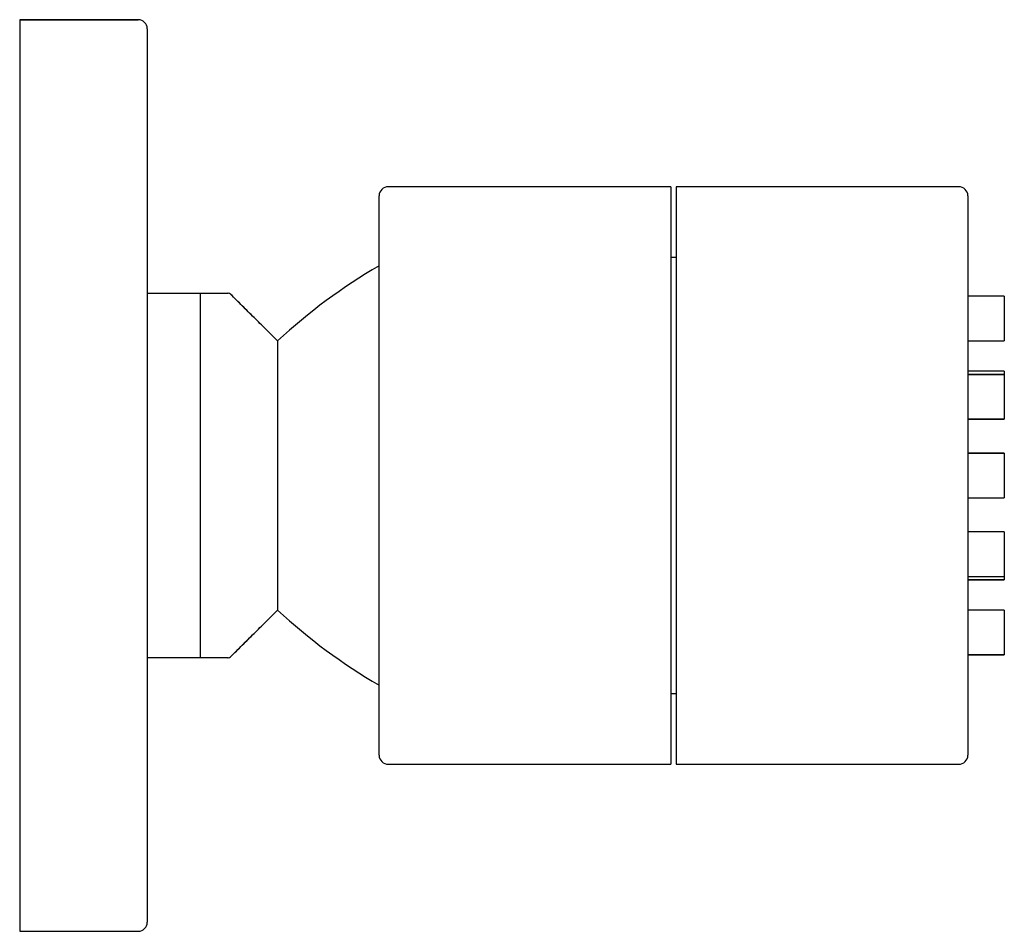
# Model space of a CAD drawing. Header units: millimetres. Extents: x 3940.9487 to 3941.0027, y 1757.6423 to 1757.6923.
import ezdxf

# ---------------------------------------------------------------- set-up
doc = ezdxf.new("R2010")
doc.units = ezdxf.units.MM
doc.layers.add('SANINDUSA', color=3, linetype='Continuous')

msp = doc.modelspace()

# ---------------------------------------------------------------- linework, layer by layer
at = {"layer": 'SANINDUSA'}
for p, q in [((3940.948663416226, 1757.69227416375), (3940.948663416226, 1757.64227416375)), ((3940.948663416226, 1757.69227416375), (3940.955163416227, 1757.69227416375)), ((3940.955663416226, 1757.69177416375), (3940.955663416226, 1757.64277416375)), ((3940.984383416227, 1757.68311416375), (3940.968883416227, 1757.68311416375)), ((3940.984383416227, 1757.68311416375), (3940.984383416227, 1757.65143416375)), ((3940.984683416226, 1757.68311416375), (3940.984683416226, 1757.65143416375)), ((3941.000183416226, 1757.68311416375), (3940.984683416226, 1757.68311416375)), ((3940.968383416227, 1757.66727416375), (3940.968383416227, 1757.68261416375)), ((3941.000683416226, 1757.68261416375), (3941.000683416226, 1757.65193416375)), ((3940.955663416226, 1757.67727416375), (3940.958581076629, 1757.67727416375)), ((3940.958581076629, 1757.677247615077), (3940.958581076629, 1757.67727416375)), ((3940.958581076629, 1757.657300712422), (3940.958581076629, 1757.677247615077)), ((3940.962813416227, 1757.674659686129), (3940.960228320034, 1757.677221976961)), ((3941.002683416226, 1757.677112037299), (3941.000683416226, 1757.677112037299)), ((3941.002683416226, 1757.677112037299), (3941.002683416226, 1757.674662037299)), ((3940.962813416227, 1757.674659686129), (3940.962813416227, 1757.65988864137)), ((3941.000683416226, 1757.674662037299), (3941.002683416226, 1757.674662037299)), ((3941.002683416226, 1757.67299916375), (3941.000683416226, 1757.67299916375)), ((3941.000683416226, 1757.672805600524), (3941.002683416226, 1757.672805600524)), ((3941.002683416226, 1757.67299916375), (3941.002683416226, 1757.672805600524)), ((3941.002683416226, 1757.672805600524), (3941.002683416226, 1757.670355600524)), ((3941.002683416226, 1757.670355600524), (3941.000683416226, 1757.670355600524)), ((3941.000683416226, 1757.66849916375), (3941.002683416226, 1757.66849916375)), ((3941.002683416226, 1757.66849916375), (3941.002683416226, 1757.66604916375)), ((3940.968383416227, 1757.65193416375), (3940.968383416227, 1757.66727416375)), ((3941.000683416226, 1757.66604916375), (3941.002683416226, 1757.66604916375)), ((3941.002683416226, 1757.664192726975), (3941.000683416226, 1757.664192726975)), ((3941.002683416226, 1757.664192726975), (3941.002683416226, 1757.661742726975)), ((3941.000683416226, 1757.661742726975), (3941.002683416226, 1757.661742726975)), ((3941.002683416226, 1757.661742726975), (3941.002683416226, 1757.66154916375)), ((3941.002683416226, 1757.66154916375), (3941.000683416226, 1757.66154916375)), ((3940.962813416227, 1757.65988864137), (3940.960234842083, 1757.657332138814)), ((3941.002683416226, 1757.659886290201), (3941.000683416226, 1757.659886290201)), ((3941.002683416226, 1757.659886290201), (3941.002683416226, 1757.657436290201)), ((3941.002683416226, 1757.657436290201), (3941.000683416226, 1757.657436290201)), ((3940.958581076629, 1757.65727416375), (3940.955663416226, 1757.65727416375)), ((3940.958581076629, 1757.657300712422), (3940.958581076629, 1757.65727416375)), ((3940.968883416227, 1757.65143416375), (3940.984383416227, 1757.65143416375)), ((3940.984683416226, 1757.65143416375), (3941.000183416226, 1757.65143416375)), ((3940.948663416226, 1757.64227416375), (3940.955163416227, 1757.64227416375))]:
    msp.add_line(p, q, dxfattribs=at)
for centre, radius, start, end in [((3940.955163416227, 1757.69177416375), 0.0005, 0, 90), ((3940.968883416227, 1757.68261416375), 0.0005, 90, 180), ((3941.000183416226, 1757.68261416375), 0.0005000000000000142, 0, 90), ((3940.984383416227, 1757.651286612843), 0.03180511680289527, 120.2029011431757, 132.7025799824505), ((3940.960093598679, 1757.677074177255), 0.0001999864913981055, 47.650420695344, 90.24478323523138), ((3940.984383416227, 1757.683261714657), 0.03180511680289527, 227.2974200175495, 239.7970988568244), ((3940.960094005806, 1757.657474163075), 0.0001999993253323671, 269.9879436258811, 313.0060747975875), ((3940.968883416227, 1757.65193416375), 0.0005, 180, 270), ((3941.000183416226, 1757.65193416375), 0.0005000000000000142, 270, 0), ((3940.955163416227, 1757.64277416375), 0.0005, 270, 0)]:
    msp.add_arc(centre, radius, start, end, dxfattribs=at)
for points in [[(3940.955163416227, 1757.69227416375), (3940.948663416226, 1757.69227416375)], [(3940.984383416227, 1757.68311416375), (3940.968883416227, 1757.68311416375)], [(3941.000183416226, 1757.68311416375), (3940.984683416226, 1757.68311416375)], [(3940.984683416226, 1757.679238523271), (3940.984383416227, 1757.679238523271)], [(3940.962813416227, 1757.674659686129), (3940.960230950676, 1757.677220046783)], [(3941.002683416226, 1757.677112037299), (3941.000683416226, 1757.677112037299)], [(3941.000683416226, 1757.674662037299), (3941.002683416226, 1757.674662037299)], [(3941.002683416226, 1757.67299916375), (3941.000683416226, 1757.67299916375)], [(3941.002683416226, 1757.672805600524), (3941.000683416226, 1757.672805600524)], [(3941.000683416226, 1757.670355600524), (3941.002683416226, 1757.670355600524)], [(3941.002683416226, 1757.66849916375), (3941.000683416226, 1757.66849916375)], [(3941.000683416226, 1757.66604916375), (3941.002683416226, 1757.66604916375)], [(3941.002683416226, 1757.664192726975), (3941.000683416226, 1757.664192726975)], [(3941.000683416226, 1757.661742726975), (3941.002683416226, 1757.661742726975)], [(3941.000683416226, 1757.66154916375), (3941.002683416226, 1757.66154916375)], [(3940.960230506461, 1757.657327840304), (3940.962813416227, 1757.65988864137)], [(3941.002683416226, 1757.659886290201), (3941.000683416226, 1757.659886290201)], [(3941.000683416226, 1757.657436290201), (3941.002683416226, 1757.657436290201)], [(3940.984383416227, 1757.655309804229), (3940.984683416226, 1757.655309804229)], [(3940.968883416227, 1757.65143416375), (3940.984383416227, 1757.65143416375)], [(3940.984683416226, 1757.65143416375), (3941.000183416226, 1757.65143416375)], [(3940.948663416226, 1757.64227416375), (3940.955163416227, 1757.64227416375)]]:
    msp.add_open_spline(points, degree=1, dxfattribs=at)
for points, knots in [([(3940.958581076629, 1757.67727416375), (3940.958887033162, 1757.67727416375), (3940.959444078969, 1757.67727416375), (3940.959939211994, 1757.67727416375), (3940.960126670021, 1757.67727416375), (3940.960085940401, 1757.67727416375), (3940.960081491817, 1757.67727416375)], [0, 0, 0, 0, 0.3616257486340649, 0.658401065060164, 0.9626897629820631, 0.9999999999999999, 0.9999999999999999, 0.9999999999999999, 0.9999999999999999]), ([(3940.960086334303, 1757.65727416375), (3940.960088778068, 1757.65727416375), (3940.96012675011, 1757.65727416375), (3940.95999063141, 1757.65727416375), (3940.959733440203, 1757.65727416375), (3940.959317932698, 1757.65727416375), (3940.958877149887, 1757.65727416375), (3940.958581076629, 1757.65727416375)], [0, 0, 0, 0, 0.01886645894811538, 0.2931534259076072, 0.467811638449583, 0.6425297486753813, 0.9999999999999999, 0.9999999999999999, 0.9999999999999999, 0.9999999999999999])]:
    msp.add_open_spline(points, degree=3, knots=knots, dxfattribs=at)

doc.saveas('drawing.dxf')
